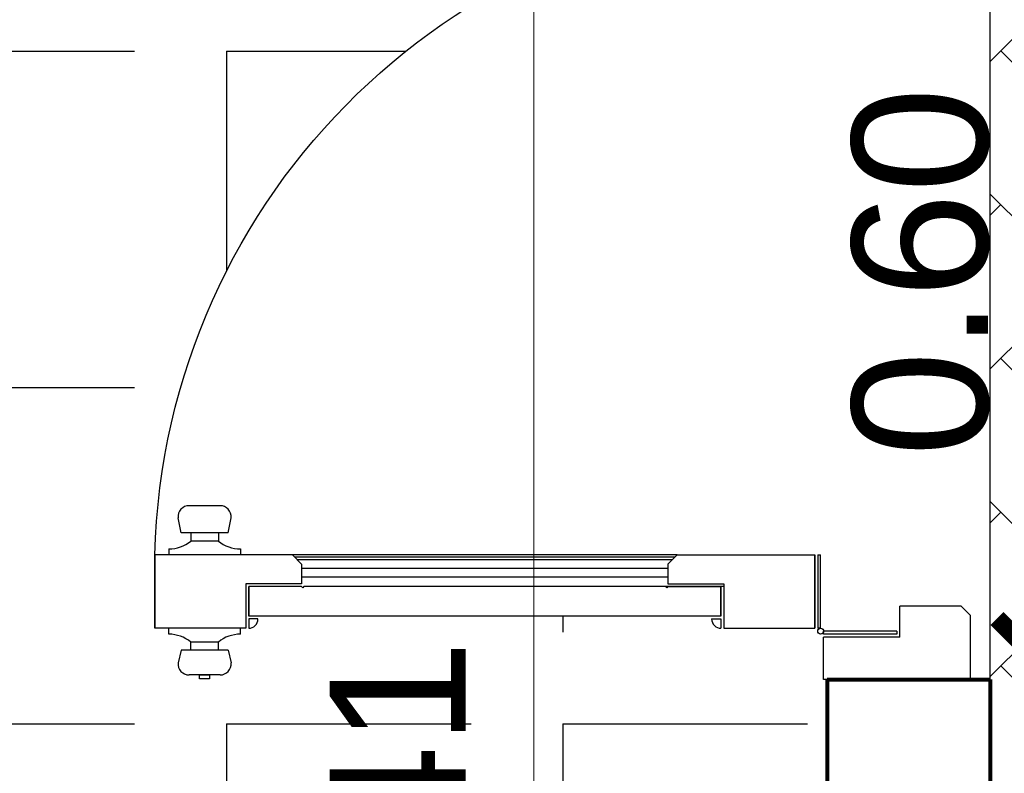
# Model space of a CAD drawing. Header units: inches. Extents: x -1.4 to 10.6, y -3.4 to 32.7.
# Tile 5 of 15: x 1.656 to 2.38, y 4.414 to 4.968. Entities that reach past the tile are written whole.
import ezdxf

# ---------------------------------------------------------------- set-up
doc = ezdxf.new("R2010")
doc.units = ezdxf.units.IN
doc.header["$MEASUREMENT"] = 0
doc.linetypes.add('CONTINUA', pattern=[0])
for name, color, linetype in [('Cotas', 60, 'Continuous'), ('Puertas', 1, 'Continuous'), ('Textura piso', 8, 'Continuous')]:
    doc.layers.add(name, color=color, linetype=linetype)
doc.layers.add('Paredes', color=5, linetype='Continuous', lineweight=80)
doc.styles.get("Standard").update_dxf_attribs({"font": 'arial.ttf'})
doc.dimstyles.new('Cotas', dxfattribs={"dimtxt": 0.1, "dimasz": 0.09, "dimexe": 0.2, "dimexo": 0.4, "dimgap": 0.05, "dimtad": 1, "dimzin": 0, "dimdsep": 46, "dimtxsty": 'Standard', "dimblk": 'ARCHTICK', "dimcen": 0.09, "dimse1": 1, "dimse2": 1, "dimclrd": 60, "dimclre": 256, "dimadec": 0, "dimazin": 0, "dimtfac": 1, "dimtix": 1, "dimtofl": 0, "dimtmove": 1, "dimatfit": 3, "dimfxl": 0, "dimtolj": 1, "dimtzin": 0, "dimlwd": 9, "dimarcsym": 0})

# ---------------------------------------------------------------- blocks, each defined once
blk = doc.blocks.new('puerta')
at = {"layer": 'Puertas'}
for p, q in [((146.9906374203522, 39.05683716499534), (146.9906374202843, 38.94883716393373)), ((146.9906374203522, 39.05683716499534), (147.0377794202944, 39.05683716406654)), ((146.9906374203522, 39.05683716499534), (146.9906374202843, 38.94883716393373)), ((146.9906374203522, 39.05683716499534), (147.0377794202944, 39.05683716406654)), ((147.0377794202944, 39.05683716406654), (147.0446374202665, 39.04997916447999)), ((147.0377794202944, 39.05683716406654), (147.0446374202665, 39.04997916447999)), ((147.54349542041, 39.05683716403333), (147.5366374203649, 39.04997916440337)), ((147.54349542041, 39.05683716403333), (147.5366374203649, 39.04997916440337)), ((147.5906374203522, 39.05683716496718), (147.54349542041, 39.05683716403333)), ((147.5906374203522, 39.05683716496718), (147.54349542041, 39.05683716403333)), ((147.5906374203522, 39.05683716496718), (147.5906374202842, 38.94883716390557)), ((147.5906374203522, 39.05683716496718), (147.5906374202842, 38.94883716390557)), ((147.0446374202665, 39.04997916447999), (147.0446374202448, 39.00499716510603)), ((147.0446374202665, 39.04997916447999), (147.0446374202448, 39.00499716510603)), ((147.5366374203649, 39.04997916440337), (147.5366374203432, 39.00499716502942)), ((147.5366374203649, 39.04997916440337), (147.5366374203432, 39.00499716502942)), ((147.0219574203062, 39.0049971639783), (147.0446374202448, 39.00499716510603)), ((147.0219574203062, 39.0049971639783), (147.0446374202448, 39.00499716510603)), ((147.0219574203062, 39.0049971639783), (147.0219574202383, 38.94883716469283)), ((147.0219574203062, 39.0049971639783), (147.0219574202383, 38.94883716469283)), ((147.5593174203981, 39.00499716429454), (147.5366374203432, 39.00499716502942)), ((147.5593174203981, 39.00499716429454), (147.5366374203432, 39.00499716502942)), ((147.5593174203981, 39.00499716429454), (147.5593174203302, 38.94883716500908)), ((147.5593174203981, 39.00499716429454), (147.5593174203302, 38.94883716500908)), ((147.024117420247, 39.00283716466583), (147.0241174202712, 38.94883716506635)), ((147.0262774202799, 39.00283716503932), (147.024117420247, 39.00283716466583)), ((147.024117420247, 39.00283716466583), (147.0241174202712, 38.94883716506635)), ((147.0262774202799, 39.00283716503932), (147.024117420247, 39.00283716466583)), ((147.0262774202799, 39.00283716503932), (147.0262774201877, 38.94883716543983)), ((147.0262774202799, 39.00283716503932), (147.0262774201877, 38.94883716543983)), ((146.9906374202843, 38.94883716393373), (147.0219574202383, 38.94883716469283)), ((146.9906374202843, 38.94883716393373), (147.0219574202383, 38.94883716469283)), ((147.0241174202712, 38.94883716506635), (147.0262774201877, 38.94883716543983)), ((147.0241174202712, 38.94883716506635), (147.0262774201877, 38.94883716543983)), ((147.028437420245, 38.94667716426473), (147.0284374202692, 38.94451716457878)), ((147.028437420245, 38.94667716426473), (147.082437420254, 38.94667716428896)), ((147.028437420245, 38.94667716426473), (147.0284374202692, 38.94451716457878)), ((147.028437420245, 38.94667716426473), (147.082437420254, 38.94667716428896)), ((147.0824374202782, 38.94451716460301), (147.082437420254, 38.94667716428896)), ((147.0824374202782, 38.94451716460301), (147.082437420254, 38.94667716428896)), ((147.5906374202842, 38.94883716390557), (147.5593174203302, 38.94883716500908)), ((147.5906374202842, 38.94883716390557), (147.5593174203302, 38.94883716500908)), ((147.0824374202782, 38.94451716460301), (147.0284374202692, 38.94451716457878)), ((147.0824374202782, 38.94451716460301), (147.0284374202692, 38.94451716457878)), ((147.0284374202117, 38.87550516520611), (147.0284374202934, 38.94235716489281)), ((147.0824374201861, 38.94235716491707), (147.0284374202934, 38.94235716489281)), ((147.0284374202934, 38.94235716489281), (147.0824374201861, 38.94235716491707)), ((147.0284374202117, 38.87550516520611), (147.0284374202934, 38.94235716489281)), ((147.0824374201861, 38.94235716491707), (147.0284374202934, 38.94235716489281)), ((147.0284374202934, 38.94235716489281), (147.0824374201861, 38.94235716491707)), ((147.0824374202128, 38.84121516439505), (147.0824374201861, 38.94235716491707)), ((147.0824374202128, 38.84121516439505), (147.0824374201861, 38.94235716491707)), ((147.0612154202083, 38.87550516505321), (147.0284374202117, 38.87550516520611)), ((147.0612154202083, 38.87550516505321), (147.0284374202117, 38.87550516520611)), ((147.059055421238, 38.87550516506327), (147.0590554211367, 38.56655166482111)), ((147.0590554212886, 38.87550516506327), (147.0590554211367, 38.56655166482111)), ((147.059055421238, 38.87550516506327), (147.0590554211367, 38.56655166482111)), ((147.0590554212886, 38.87550516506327), (147.0590554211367, 38.56655166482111)), ((147.0612154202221, 38.83435716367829), (147.0612154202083, 38.87550516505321)), ((147.0612154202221, 38.83435716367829), (147.0612154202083, 38.87550516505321)), ((147.0352954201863, 38.87334516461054), (147.0284374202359, 38.87334516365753)), ((147.0352954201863, 38.87334516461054), (147.0284374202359, 38.87334516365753)), ((147.0352954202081, 38.86648716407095), (147.0352954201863, 38.87334516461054)), ((147.0352954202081, 38.86648716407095), (147.0352954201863, 38.87334516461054)), ((147.0374554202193, 38.87334516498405), (147.0590554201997, 38.87334516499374)), ((147.0590554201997, 38.87334516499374), (147.0374554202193, 38.87334516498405)), ((147.0374554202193, 38.87334516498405), (147.0590554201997, 38.87334516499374)), ((147.0590554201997, 38.87334516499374), (147.0374554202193, 38.87334516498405)), ((147.0374554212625, 38.87334516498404), (147.037455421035, 38.52584916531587)), ((147.0374554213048, 38.87334516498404), (147.037455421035, 38.52584916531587)), ((147.0374554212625, 38.87334516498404), (147.037455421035, 38.52584916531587)), ((147.0374554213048, 38.87334516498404), (147.037455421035, 38.52584916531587)), ((147.0590554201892, 38.83435716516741), (147.0590554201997, 38.87334516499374)), ((147.0590554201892, 38.83435716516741), (147.0590554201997, 38.87334516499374)), ((147.0755794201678, 38.83435716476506), (147.0824374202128, 38.84121516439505)), ((147.0755794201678, 38.83435716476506), (147.0824374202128, 38.84121516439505)), ((147.0787982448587, 38.8375759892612), (147.0787982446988, 38.56161834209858)), ((147.0787982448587, 38.8375759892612), (147.0787982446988, 38.56161834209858)), ((147.0806522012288, 38.83942994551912), (147.0806522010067, 38.55976438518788)), ((147.0806522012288, 38.83942994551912), (147.0806522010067, 38.55976438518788)), ((147.0824374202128, 38.84121516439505), (147.0824374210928, 38.55797916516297)), ((147.0590554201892, 38.83435716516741), (147.0581981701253, 38.83349991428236)), ((147.0590554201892, 38.83435716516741), (147.0581981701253, 38.83349991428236)), ((147.0590554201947, 38.83264266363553), (147.0581981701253, 38.83349991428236)), ((147.0590554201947, 38.83264266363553), (147.0581981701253, 38.83349991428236)), ((147.0755794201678, 38.83435716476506), (147.0612154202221, 38.83435716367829)), ((147.0755794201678, 38.83435716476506), (147.0612154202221, 38.83435716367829)), ((147.0660612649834, 38.83435716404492), (147.066061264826, 38.56483716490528)), ((147.0660612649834, 38.83435716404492), (147.066061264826, 38.56483716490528)), ((147.0724298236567, 38.83435716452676), (147.0724298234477, 38.56483716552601)), ((147.0724298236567, 38.83435716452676), (147.0724298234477, 38.56483716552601)), ((147.0824374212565, 38.7957414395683), (147.0824374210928, 38.55797916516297)), ((147.0590554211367, 38.56655166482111), (147.0581981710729, 38.5656944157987)), ((147.0590554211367, 38.56655166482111), (147.0581981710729, 38.5656944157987)), ((147.0590554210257, 38.5648371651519), (147.0581981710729, 38.5656944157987)), ((147.0590554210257, 38.5648371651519), (147.0581981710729, 38.5656944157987)), ((147.0590554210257, 38.5648371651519), (147.0590554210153, 38.52584916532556)), ((147.0590554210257, 38.5648371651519), (147.0590554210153, 38.52584916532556)), ((147.0612154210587, 38.56483716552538), (147.0612154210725, 38.52368916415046)), ((147.0755794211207, 38.56483716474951), (147.0612154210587, 38.56483716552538)), ((147.0612154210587, 38.56483716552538), (147.0612154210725, 38.52368916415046)), ((147.0755794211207, 38.56483716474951), (147.0612154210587, 38.56483716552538)), ((147.0755794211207, 38.56483716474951), (147.0824374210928, 38.55797916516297)), ((147.0755794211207, 38.56483716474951), (147.0824374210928, 38.55797916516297)), ((147.0824374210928, 38.55797916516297), (147.0824374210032, 38.45683716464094)), ((147.0824374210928, 38.55797916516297), (147.0824374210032, 38.45683716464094)), ((147.035295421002, 38.52584916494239), (147.0284374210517, 38.52584916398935)), ((147.035295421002, 38.52584916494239), (147.0284374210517, 38.52584916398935)), ((147.0352954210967, 38.53270716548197), (147.035295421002, 38.52584916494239)), ((147.0352954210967, 38.53270716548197), (147.035295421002, 38.52584916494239)), ((147.037455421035, 38.52584916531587), (147.0590554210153, 38.52584916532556)), ((147.0590554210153, 38.52584916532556), (147.037455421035, 38.52584916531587)), ((147.037455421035, 38.52584916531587), (147.0590554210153, 38.52584916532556)), ((147.0590554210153, 38.52584916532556), (147.037455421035, 38.52584916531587)), ((147.0240813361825, 38.51975138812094), (147.0284374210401, 38.51975138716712)), ((147.0240813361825, 38.51975138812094), (147.0284374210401, 38.51975138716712)), ((147.0612154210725, 38.52368916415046), (147.0284374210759, 38.52368916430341)), ((147.0284374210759, 38.52368916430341), (147.0284374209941, 38.45683716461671)), ((147.0612154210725, 38.52368916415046), (147.0284374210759, 38.52368916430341)), ((147.0284374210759, 38.52368916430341), (147.0284374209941, 38.45683716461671)), ((147.0867935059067, 38.51975138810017), (147.0824374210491, 38.51975138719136)), ((147.0867935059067, 38.51975138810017), (147.0824374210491, 38.51975138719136)), ((147.0122374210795, 38.510692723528), (147.0029157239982, 38.51295652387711)), ((147.0122374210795, 38.510692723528), (147.0029157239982, 38.51295652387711)), ((147.0986374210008, 38.51069272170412), (147.1097948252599, 38.51295652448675)), ((147.0986374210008, 38.51069272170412), (147.1097948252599, 38.51295652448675)), ((146.9941141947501, 38.50484546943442), (146.9941141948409, 38.48200730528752)), ((146.9941141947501, 38.50484546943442), (146.9941141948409, 38.48200730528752)), ((147.0122374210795, 38.510692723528), (147.0122374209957, 38.47616005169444)), ((147.0122374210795, 38.510692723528), (147.0122374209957, 38.47616005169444)), ((147.0986374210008, 38.51069272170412), (147.0986374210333, 38.4761600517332)), ((147.0986374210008, 38.51069272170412), (147.0986374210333, 38.4761600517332)), ((147.118596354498, 38.50484546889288), (147.1185963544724, 38.48200730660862)), ((147.118596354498, 38.50484546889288), (147.1185963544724, 38.48200730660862)), ((146.9941141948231, 38.49711937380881), (146.9911648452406, 38.49711937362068)), ((146.9911648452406, 38.49711937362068), (146.9911648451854, 38.48973340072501)), ((146.9941141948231, 38.49711937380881), (146.9911648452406, 38.49711937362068)), ((146.9911648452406, 38.49711937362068), (146.9911648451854, 38.48973340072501)), ((146.9941141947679, 38.48973340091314), (146.9941141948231, 38.49711937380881)), ((146.9941141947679, 38.48973340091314), (146.9941141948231, 38.49711937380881)), ((147.0122374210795, 38.50357995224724), (147.0183124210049, 38.50357995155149)), ((147.0122374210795, 38.50357995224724), (147.0183124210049, 38.50357995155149)), ((147.0183124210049, 38.50357995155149), (147.0183124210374, 38.48327282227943)), ((147.0183124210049, 38.50357995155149), (147.0183124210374, 38.48327282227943)), ((147.0986374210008, 38.50357995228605), (147.0925624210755, 38.5035799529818)), ((147.0925624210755, 38.5035799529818), (147.0925624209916, 38.48327282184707)), ((147.0986374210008, 38.50357995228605), (147.0925624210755, 38.5035799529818)), ((147.0925624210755, 38.5035799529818), (147.0925624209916, 38.48327282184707)), ((146.9911648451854, 38.48973340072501), (146.9941141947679, 38.48973340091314)), ((146.9911648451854, 38.48973340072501), (146.9941141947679, 38.48973340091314)), ((147.0122374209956, 38.48327282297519), (147.0183124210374, 38.48327282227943)), ((147.0122374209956, 38.48327282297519), (147.0183124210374, 38.48327282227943)), ((147.0986374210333, 38.48327282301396), (147.0925624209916, 38.48327282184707)), ((147.0986374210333, 38.48327282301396), (147.0925624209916, 38.48327282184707)), ((147.0122374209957, 38.47616005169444), (147.002915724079, 38.47389624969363)), ((147.0122374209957, 38.47616005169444), (147.002915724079, 38.47389624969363)), ((147.0986374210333, 38.4761600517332), (147.1097948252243, 38.47389625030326)), ((147.0986374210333, 38.4761600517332), (147.1097948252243, 38.47389625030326)), ((147.0240813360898, 38.46710138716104), (147.0284374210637, 38.46710138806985)), ((147.0240813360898, 38.46710138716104), (147.0284374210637, 38.46710138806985)), ((147.0867935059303, 38.46710138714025), (147.0824374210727, 38.46710138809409)), ((147.0867935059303, 38.46710138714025), (147.0824374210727, 38.46710138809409)), ((147.0824374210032, 38.45683716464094), (147.0284374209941, 38.45683716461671)), ((147.0284374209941, 38.45683716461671), (147.0824374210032, 38.45683716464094)), ((147.0824374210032, 38.45683716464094), (147.0284374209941, 38.45683716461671)), ((147.0284374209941, 38.45683716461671), (147.0824374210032, 38.45683716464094))]:
    blk.add_line(p, q, dxfattribs=at)
blk.add_arc((147.069790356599, 38.94620789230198), 0.4895341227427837, 271.4803953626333, 0.3077353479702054, dxfattribs=at)
at = {"layer": 'Puertas', "extrusion": (0, 0, -1)}
for centre, major_axis, ratio, start_param, end_param in [((147.026277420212, 38.94667716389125), (0.001527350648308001, 0.001527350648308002), 0.9999999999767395, -1.570796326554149, 4.712388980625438), ((147.026277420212, 38.94667716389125), (0.001527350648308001, 0.001527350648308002), 0.9999999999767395, -1.570796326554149, 4.712388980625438), ((147.0352954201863, 38.87334516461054), (0.004849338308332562, 0.004849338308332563), 0.9999999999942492, 2.356194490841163, 3.926990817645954), ((147.0352954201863, 38.87334516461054), (0.004849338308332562, 0.004849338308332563), 0.9999999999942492, 2.356194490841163, 3.926990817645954), ((147.035295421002, 38.52584916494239), (-0.004849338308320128, 0.004849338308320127), 0.9999999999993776, 5.497787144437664, 7.068583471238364), ((147.035295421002, 38.52584916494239), (-0.004849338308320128, 0.004849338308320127), 0.9999999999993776, 5.497787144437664, 7.068583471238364), ((146.9984050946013, 38.51979629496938), (-0.01815587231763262, 0.01815587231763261), 0.9999999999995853, 2.357943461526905, 3.039769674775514), ((146.9984050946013, 38.51979629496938), (-0.01815587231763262, 0.01815587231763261), 0.9999999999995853, 2.357943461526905, 3.039769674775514), ((147.1124697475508, 38.51979629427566), (-0.01815587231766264, 0.01815587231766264), 0.9999999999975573, 4.814211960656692, 5.496038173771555), ((147.1124697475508, 38.51979629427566), (-0.01815587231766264, 0.01815587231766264), 0.9999999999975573, 4.814211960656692, 5.496038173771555), ((147.002252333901, 38.50484546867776), (0.00575453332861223, 0.005754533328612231), 0.9999999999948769, 3.92699081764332, 5.579393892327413), ((147.002252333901, 38.50484546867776), (0.00575453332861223, 0.005754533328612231), 0.9999999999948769, 3.92699081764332, 5.579393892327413), ((147.110458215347, 38.5048454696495), (-0.005754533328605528, 0.005754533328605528), 0.9999999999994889, 0.7037914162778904, 2.356194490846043), ((147.110458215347, 38.5048454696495), (-0.005754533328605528, 0.005754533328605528), 0.9999999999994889, 0.7037914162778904, 2.356194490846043), ((146.998405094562, 38.46705648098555), (-0.01815587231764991, 0.01815587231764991), 0.9999999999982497, 1.672619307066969, 2.354445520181), ((146.998405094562, 38.46705648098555), (-0.01815587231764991, 0.01815587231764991), 0.9999999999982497, 1.672619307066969, 2.354445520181), ((147.1124697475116, 38.46705648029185), (-0.01815587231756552, 0.01815587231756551), 0.9999999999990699, 5.499536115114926, 6.181362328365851), ((147.1124697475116, 38.46705648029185), (-0.01815587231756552, 0.01815587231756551), 0.9999999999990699, 5.499536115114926, 6.181362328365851), ((147.0022523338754, 38.48200730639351), (-0.005754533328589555, 0.005754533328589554), 0.9999999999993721, 3.845384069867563, 5.49778714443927), ((147.0022523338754, 38.48200730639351), (-0.005754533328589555, 0.005754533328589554), 0.9999999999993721, 3.845384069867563, 5.49778714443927), ((147.1104582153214, 38.48200730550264), (-0.005754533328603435, 0.005754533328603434), 0.9999999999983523, 2.356194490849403, 4.00859756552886), ((147.1104582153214, 38.48200730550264), (-0.005754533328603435, 0.005754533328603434), 0.9999999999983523, 2.356194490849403, 4.00859756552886)]:
    blk.add_ellipse(centre, major_axis=major_axis, ratio=ratio, start_param=start_param, end_param=end_param, dxfattribs=at)
blk = doc.blocks.new('_ArchTick')
at = {"color": 0, "linetype": 'ByBlock', "const_width": 0.15}
blk.add_lwpolyline([(-0.5, -0.5), (0.5, 0.5)], dxfattribs=at)
blk = doc.blocks.new('*D90')
at = {"layer": 'Cotas', "color": 60, "linetype": 'CONTINUA', "lineweight": 9, "transparency": 16777216}
blk.add_line((2.034234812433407, 3.66965669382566), (2.034234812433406, 5.082856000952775), dxfattribs=at)
at = {"layer": 'Defpoints', "color": 0, "transparency": 16777216}
for p in [(2.034234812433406, 5.082856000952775), (2.034234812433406, 5.082856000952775), (2.034234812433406, 3.66965669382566)]:
    blk.add_point(p, dxfattribs=at)
at = {"layer": 'Cotas', "color": 60, "lineweight": 9, "transparency": 16777216, "xscale": 0.09, "yscale": 0.09, "zscale": 0.09}
for p, rotation in [((2.034234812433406, 5.082856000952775), 90), ((2.034234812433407, 3.66965669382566), 270)]:
    blk.add_blockref('_ArchTick', p, dxfattribs=dict(at, rotation=rotation))
at = {"layer": 'Cotas', "color": 0, "transparency": 16777216, "insert": (1.934030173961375, 4.376256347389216), "char_height": 0.1, "attachment_point": 5, "rotation": 90}
blk.add_mtext('\\A1;1.41', dxfattribs=at)
blk = doc.blocks.new('*D93')
at = {"layer": 'Cotas', "color": 60, "linetype": 'CONTINUA', "lineweight": 9, "transparency": 16777216}
blk.add_line((2.420000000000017, 4.482856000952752), (2.420000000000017, 5.082856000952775), dxfattribs=at)
at = {"layer": 'Defpoints', "color": 0, "transparency": 16777216}
for p in [(2.420000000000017, 5.082856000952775), (2.420000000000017, 5.082856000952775), (2.420000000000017, 4.482856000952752)]:
    blk.add_point(p, dxfattribs=at)
at = {"layer": 'Cotas', "color": 60, "lineweight": 9, "transparency": 16777216, "xscale": 0.09, "yscale": 0.09, "zscale": 0.09}
for p, rotation in [((2.420000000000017, 5.082856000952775), 90), ((2.420000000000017, 4.482856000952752), 270)]:
    blk.add_blockref('_ArchTick', p, dxfattribs=dict(at, rotation=rotation))
at = {"layer": 'Cotas', "color": 0, "transparency": 16777216, "insert": (2.318942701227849, 4.782856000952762), "char_height": 0.1, "attachment_point": 5, "rotation": 90}
blk.add_mtext('\\A1;0.60', dxfattribs=at)

msp = doc.modelspace()

# ---------------------------------------------------------------- hatches: boundary and pattern name
at = {"layer": 'Textura piso'}
h = msp.add_hatch(dxfattribs=at)
h.set_pattern_fill('AR-HBONE', color=256, scale=0.02, angle=270, style=0)
h.set_pattern_definition([(315, (-54.86966955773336, -126.9724224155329), (0.1131370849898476, -2.966472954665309e-17), [0.24, -0.08]), (45, (-54.81310101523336, -127.0289909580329), (0.1131370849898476, -2.966472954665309e-17), [0.24, -0.08])])
edge = h.paths.add_edge_path()
edge.add_line((3.789617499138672, 0.5500000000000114), (3.789617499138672, 2.100000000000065))
edge.add_line((3.789617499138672, 2.100000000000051), (3.789617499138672, 3.549656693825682))
edge.add_line((3.789617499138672, 3.549656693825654), (3.27000000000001, 3.549656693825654))
edge.add_line((3.27000000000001, 3.549656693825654), (3.27000000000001, 3.669656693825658))
edge.add_line((3.27000000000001, 3.669656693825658), (3.319999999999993, 3.669656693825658))
edge.add_line((3.320000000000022, 3.669656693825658), (3.320000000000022, 4.466256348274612))
edge.add_line((3.320000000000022, 4.466256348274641), (3.300000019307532, 4.466256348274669))
edge.add_line((3.300000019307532, 4.466256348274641), (3.270000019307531, 4.466256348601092))
edge.add_line((3.270000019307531, 4.466256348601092), (3.27000002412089, 4.664847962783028))
edge.add_line((3.270000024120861, 4.664847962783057), (3.266523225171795, 4.664847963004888))
edge.add_line((3.266523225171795, 4.66484796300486), (3.266523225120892, 4.652040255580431))
edge.add_ellipse((3.258385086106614, 4.657121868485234), major_axis=(0.005754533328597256, -0.005754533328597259), ratio=0.9999999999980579, start_angle=310.32427781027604, end_angle=405.0000000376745, ccw=False)
edge.add_line((3.257721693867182, 4.649010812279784), (3.248399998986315, 4.651274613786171))
edge.add_line((3.248399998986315, 4.651274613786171), (3.248399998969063, 4.658387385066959))
edge.add_line((3.248399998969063, 4.658387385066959), (3.242324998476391, 4.658387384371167))
edge.add_ellipse((3.262232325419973, 4.642171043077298), major_axis=(0.01815587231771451, 0.0181558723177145), ratio=0.9999999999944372, start_angle=95.83402702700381, end_angle=134.8997913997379)
edge.add_line((3.236556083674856, 4.642215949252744), (3.232199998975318, 4.642215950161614))
edge.add_line((3.232199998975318, 4.642215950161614), (3.23219999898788, 4.631951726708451))
edge.add_line((3.23219999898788, 4.631951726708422), (3.178200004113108, 4.631951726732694))
edge.add_ellipse((3.230780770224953, 5.459750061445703), major_axis=(0.5865214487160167, 0.5865214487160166), ratio=0.9999999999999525, start_angle=134.7854552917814, end_angle=221.3655225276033, ccw=False)
edge.add_line((2.401319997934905, 5.462856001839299), (2.370000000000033, 5.462856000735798))
edge.add_line((2.370000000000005, 5.462856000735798), (2.370000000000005, 5.082856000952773))
edge.add_line((2.370000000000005, 5.082856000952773), (2.370000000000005, 4.482856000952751))
edge.add_line((2.370000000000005, 4.482856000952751), (2.370000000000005, 3.549656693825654))
edge.add_line((2.370000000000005, 3.549656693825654), (0.25, 3.549656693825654))
edge.add_line((0.25, 3.549656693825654), (0.25, 3.45965669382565))
edge.add_line((0.25, 3.459656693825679), (0.6500000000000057, 3.459656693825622))
edge.add_line((0.6500000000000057, 3.459656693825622), (0.6500000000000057, 2.649656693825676))
edge.add_line((0.6500000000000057, 2.649656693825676), (2.150000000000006, 2.649656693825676))
edge.add_line((2.150000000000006, 2.649656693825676), (2.150000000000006, 1.149656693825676))
edge.add_line((2.150000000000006, 1.149656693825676), (1.572115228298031, 1.149656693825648))
edge.add_line((1.572115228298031, 1.149656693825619), (1.572115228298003, 0.6159980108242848))
edge.add_line((1.572115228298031, 0.6159980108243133), (1.59085198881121, 0.6159980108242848))
edge.add_line((1.59085198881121, 0.6159980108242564), (1.59085198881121, 0.6110265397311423))
edge.add_line((1.59085198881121, 0.6110265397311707), (1.610737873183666, 0.6110265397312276))
edge.add_line((1.610737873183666, 0.6110265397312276), (1.610737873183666, 0.6060550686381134))
edge.add_line((1.610737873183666, 0.606055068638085), (1.625652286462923, 0.606055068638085))
edge.add_line((1.625652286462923, 0.606055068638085), (1.625652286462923, 0.6010835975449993))
edge.add_line((1.625652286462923, 0.6010835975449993), (1.635595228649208, 0.6010835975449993))
edge.add_line((1.635595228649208, 0.6010835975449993), (1.635595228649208, 0.5961121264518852))
edge.add_line((1.635595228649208, 0.5961121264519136), (1.640566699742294, 0.596112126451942))
edge.add_line((1.640566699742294, 0.5961121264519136), (1.640566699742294, 0.5911406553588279))
edge.add_line((1.640566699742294, 0.5911406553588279), (1.650509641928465, 0.5911406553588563))
edge.add_line((1.650509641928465, 0.5911406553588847), (1.650509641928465, 0.5861691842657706))
edge.add_line((1.650509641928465, 0.5861691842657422), (1.655481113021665, 0.5861691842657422))
edge.add_line((1.655481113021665, 0.5861691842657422), (1.655481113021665, 0.5811977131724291))
edge.add_line((1.655481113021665, 0.5811977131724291), (1.660452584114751, 0.5811977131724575))
edge.add_line((1.660452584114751, 0.5811977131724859), (1.660452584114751, 0.5762262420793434))
edge.add_line((1.660452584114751, 0.5762262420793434), (1.665424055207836, 0.5762262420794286))
edge.add_line((1.665424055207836, 0.5762262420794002), (1.665424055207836, 0.5712547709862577))
edge.add_line((1.665424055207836, 0.5712547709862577), (1.670395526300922, 0.5712547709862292))
edge.add_line((1.670395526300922, 0.5712547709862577), (1.670395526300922, 0.5613118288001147))
edge.add_line((1.670395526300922, 0.5613118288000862), (1.675366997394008, 0.5613118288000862))
edge.add_line((1.675366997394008, 0.5613118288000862), (1.675366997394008, 0.5513688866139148))
edge.add_line((1.675366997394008, 0.5513688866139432), (1.680338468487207, 0.5513688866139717))
edge.add_line((1.680338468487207, 0.5513688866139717), (1.680338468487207, 0.5364544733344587))
edge.add_line((1.680338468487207, 0.5364544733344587), (1.685309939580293, 0.5364544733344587))
edge.add_line((1.685309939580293, 0.5364544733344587), (1.685309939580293, 0.5165685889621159))
edge.add_line((1.685309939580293, 0.5165685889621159), (1.690281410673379, 0.5165685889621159))
edge.add_line((1.690281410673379, 0.5165685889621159), (1.690281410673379, 0.4976297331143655))
edge.add_line((1.690281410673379, 0.4976297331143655), (1.572115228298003, 0.4976297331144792))
edge.add_line((1.572115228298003, 0.4976297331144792), (1.572115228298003, 0.3873103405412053))
edge.add_line((1.572115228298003, 0.3873103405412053), (1.521251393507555, 0.3873103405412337))
edge.add_line((1.521251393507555, 0.3873103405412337), (1.521251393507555, 0.392281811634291))
edge.add_line((1.521251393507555, 0.392281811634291), (1.511308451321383, 0.392281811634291))
edge.add_line((1.511308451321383, 0.392281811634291), (1.511308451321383, 0.3972532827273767))
edge.add_line((1.511308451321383, 0.3972532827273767), (1.506336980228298, 0.3972532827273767))
edge.add_line((1.506336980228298, 0.3972532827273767), (1.506336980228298, 0.4022247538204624))
edge.add_line((1.506336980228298, 0.4022247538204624), (1.496394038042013, 0.4022247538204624))
edge.add_line((1.496394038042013, 0.4022247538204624), (1.496394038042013, 0.4071962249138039))
edge.add_line((1.496394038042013, 0.4071962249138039), (1.491422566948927, 0.4071962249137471))
edge.add_line((1.491422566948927, 0.4071962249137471), (1.491422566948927, 0.4121676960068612))
edge.add_line((1.491422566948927, 0.4121676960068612), (1.486451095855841, 0.4121676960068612))
edge.add_line((1.486451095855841, 0.4121676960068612), (1.486451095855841, 0.4171391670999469))
edge.add_line((1.486451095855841, 0.4171391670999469), (1.481479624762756, 0.4171391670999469))
edge.add_line((1.481479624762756, 0.4171391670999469), (1.481479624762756, 0.4221106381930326))
edge.add_line((1.481479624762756, 0.4221106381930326), (1.476508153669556, 0.4221106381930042))
edge.add_line((1.476508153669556, 0.4221106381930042), (1.476508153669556, 0.432053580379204))
edge.add_line((1.476508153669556, 0.432053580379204), (1.47153668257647, 0.432053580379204))
edge.add_line((1.47153668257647, 0.432053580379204), (1.47153668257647, 0.4370250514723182))
edge.add_line((1.47153668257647, 0.4370250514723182), (1.466565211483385, 0.4370250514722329))
edge.add_line((1.466565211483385, 0.4370250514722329), (1.466565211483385, 0.4469679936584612))
edge.add_line((1.466565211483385, 0.4469679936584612), (1.461593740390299, 0.4469679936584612))
edge.add_line((1.461593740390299, 0.4469679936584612), (1.461593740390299, 0.4618824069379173))
edge.add_line((1.461593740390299, 0.4618824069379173), (1.456622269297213, 0.4618824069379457))
edge.add_line((1.456622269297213, 0.4618824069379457), (1.456622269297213, 0.4976297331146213))
edge.add_line((1.456622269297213, 0.4976297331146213), (1.572115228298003, 0.4976297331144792))
edge.add_line((1.572115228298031, 0.4976297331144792), (1.57211522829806, 1.14965669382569))
edge.add_line((1.572115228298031, 1.149656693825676), (0.6500000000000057, 1.149656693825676))
edge.add_line((0.6500000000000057, 1.149656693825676), (0.6500000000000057, 0.5496566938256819))
edge.add_line((0.6500000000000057, 0.5496566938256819), (0.25, 0.5496566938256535))
edge.add_line((0.25, 0.5496566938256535), (0.25, 0.2500000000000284))
edge.add_line((0.25, 0.2500000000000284), (2.589617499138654, 0.25))
edge.add_line((2.589617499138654, 0.25), (2.589617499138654, 0.5500000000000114))
edge.add_line((2.589617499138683, 0.5500000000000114), (3.789617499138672, 0.5500000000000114))
h.paths.add_polyline_path([(2.622484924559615, 1.98685808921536), (2.599948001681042, 1.987280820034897), (2.589869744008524, 1.996646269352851), (2.586167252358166, 2.024004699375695), (2.58981072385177, 2.054328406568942), (2.6241717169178, 2.118666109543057), (2.678911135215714, 2.168312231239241), (2.707576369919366, 2.239337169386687), (2.750639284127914, 2.296250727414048), (2.819630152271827, 2.343771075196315), (2.823970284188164, 2.351879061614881), (2.863699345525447, 2.391776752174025), (2.768180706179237, 2.487295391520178), (2.68333613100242, 2.412844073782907), (2.624846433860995, 2.364940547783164), (2.594908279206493, 2.351311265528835), (2.519549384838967, 2.320918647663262), (2.508851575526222, 2.294151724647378), (2.483465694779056, 2.270131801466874), (2.420477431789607, 2.237756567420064), (2.388030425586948, 2.232204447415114), (2.371771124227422, 2.241716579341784), (2.363364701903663, 2.272697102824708), (2.374505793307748, 2.312754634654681), (2.410198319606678, 2.358914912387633), (2.453815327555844, 2.395685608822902), (2.494678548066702, 2.425853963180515), (2.498240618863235, 2.437720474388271), (2.51559186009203, 2.476065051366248), (2.518414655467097, 2.487854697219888), (2.625131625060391, 2.561367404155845), (2.63860239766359, 2.578178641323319), (2.660657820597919, 2.594818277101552), (2.518984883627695, 2.736491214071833, -0.4142135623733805), (2.518984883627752, 2.795733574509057), (3.037355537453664, 3.314104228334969, -0.4142135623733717), (3.096597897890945, 3.314104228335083), (3.654463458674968, 2.756238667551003, -0.4142135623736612), (3.654463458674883, 2.696996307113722), (3.345110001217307, 2.387642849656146), (3.34466119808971, 2.385667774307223), (3.324987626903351, 2.360480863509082), (3.309493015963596, 2.35202586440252), (3.136092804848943, 2.17862565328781, -0.4142135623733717), (3.076850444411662, 2.178625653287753), (2.954075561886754, 2.301400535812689), (2.839636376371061, 2.184886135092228), (2.808014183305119, 2.149926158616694), (2.733862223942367, 2.090663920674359), (2.725551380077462, 2.070010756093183), (2.686486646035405, 2.022849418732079)], flags=16)
h.paths.add_polyline_path([(1.142135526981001, 1.064261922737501), (2.76921746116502, 1.064261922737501), (2.76921746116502, 0.833016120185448), (1.142135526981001, 0.833016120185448)], flags=25)
h.paths.add_polyline_path([(1.796389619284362, 0.7896246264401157), (2.48430230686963, 0.7896246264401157), (2.48430230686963, 0.6679329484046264), (1.796389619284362, 0.6679329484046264)], flags=24)
h = msp.add_hatch(dxfattribs=at)
h.set_pattern_fill('ANGLE', color=256, scale=0.9, angle=270, style=0)
h.set_pattern_definition([(270, (-54.86966955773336, -126.9724224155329), (0.2475, -4.546501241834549e-17), [0.18, -0.0675]), (0, (-54.86966955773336, -126.9724224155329), (6.062001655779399e-17, 0.2475), [0.18, -0.0675])])
edge = h.paths.add_edge_path()
edge.add_arc((1.4289764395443, 3.682846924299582), 0.01322324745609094, 159.6900505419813, 265.95025514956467, ccw=False)
edge.add_line((1.416575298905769, 3.687436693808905), (1.416575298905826, 3.858585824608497))
edge.add_arc((1.428976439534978, 3.86317559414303), 0.01322324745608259, 85.95025516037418, 200.3099495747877, ccw=False)
edge.add_line((1.42991029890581, 3.876365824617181), (1.490105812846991, 3.876365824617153))
edge.add_line((1.490105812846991, 3.876365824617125), (1.524008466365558, 3.897894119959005))
edge.add_line((1.524008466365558, 3.897894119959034), (1.565666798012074, 3.897894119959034))
edge.add_line((1.565666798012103, 3.897894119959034), (1.565666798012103, 3.914213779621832))
edge.add_arc((1.718345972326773, 4.048612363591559), 0.2034057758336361, 215.4698721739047, 221.3564282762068, ccw=False)
edge.add_arc((1.77372701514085, 4.088071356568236), 0.2714063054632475, 196.4427616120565, 215.4698721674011, ccw=False)
edge.add_arc((1.86117201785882, 4.113878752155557), 0.3625800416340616, 180, 196.4427616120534, ccw=False)
edge.add_arc((1.861172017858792, 4.113878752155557), 0.3625800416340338, 163.5572383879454, 180, ccw=False)
edge.add_arc((1.773727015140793, 4.139686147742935), 0.2714063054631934, 144.5301278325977, 163.5572383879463, ccw=False)
edge.add_arc((1.718345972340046, 4.179145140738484), 0.2034057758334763, 120.1716795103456, 144.5301278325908, ccw=False)
edge.add_arc((1.68328764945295, 4.239449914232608), 0.1336508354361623, 90.00000000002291, 120.17167951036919, ccw=False)
edge.add_arc((1.683287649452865, 4.239449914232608), 0.1336508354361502, 59.82832048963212, 89.99999999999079, ccw=False)
edge.add_arc((1.64822932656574, 4.179145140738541), 0.2034057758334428, 35.46987216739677, 59.82832048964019, ccw=False)
edge.add_arc((1.592848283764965, 4.139686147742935), 0.2714063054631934, 16.442761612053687, 35.469872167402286, ccw=False)
edge.add_arc((1.505403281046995, 4.113878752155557), 0.3625800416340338, 0, 16.44276161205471, ccw=False)
edge.add_arc((1.505403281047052, 4.113878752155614), 0.3625800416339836, -16.442761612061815, -4.490630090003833e-12, ccw=False)
edge.add_arc((1.592848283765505, 4.088071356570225), 0.271406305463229, -39.95040698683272, -16.442761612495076, ccw=False)
edge.add_line((1.800908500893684, 3.91379476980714), (1.800908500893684, 3.897894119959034))
edge.add_line((1.800908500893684, 3.897894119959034), (1.842566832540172, 3.897894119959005))
edge.add_line((1.842566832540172, 3.897894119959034), (1.876469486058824, 3.876365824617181))
edge.add_line((1.876469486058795, 3.876365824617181), (1.936665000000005, 3.876365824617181))
edge.add_arc((1.93759885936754, 3.863175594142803), 0.01322324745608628, -20.30994953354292, 94.049744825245, ccw=False)
edge.add_line((1.950000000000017, 3.858585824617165), (1.950000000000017, 3.687436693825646))
edge.add_arc((1.93759885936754, 3.682846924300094), 0.01322324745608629, -85.95025517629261, 20.30994953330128, ccw=False)
edge.add_line((1.938532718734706, 3.669656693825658), (2.25, 3.669656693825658))
edge.add_line((2.250000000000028, 3.669656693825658), (2.250000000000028, 4.48286305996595))
edge.add_line((2.250000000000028, 4.482863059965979), (2.247370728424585, 4.48286305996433))
edge.add_line((2.247370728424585, 4.48286305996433), (2.2473707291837, 4.514183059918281))
edge.add_line((2.247370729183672, 4.514183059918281), (2.244379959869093, 4.516509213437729))
edge.add_ellipse((2.245210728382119, 4.518503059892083), major_axis=(0.001527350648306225, 0.001527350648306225), ratio=0.9999999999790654, start_angle=171.8698863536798, end_angle=202.3801556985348, ccw=False)
edge.add_ellipse((2.245210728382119, 4.518503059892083), major_axis=(0.001527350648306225, 0.001527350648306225), ratio=0.9999999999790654, start_angle=90, end_angle=171.8698863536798, ccw=False)
edge.add_line((2.242806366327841, 4.518108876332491), (2.240890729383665, 4.520663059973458))
edge.add_line((2.240890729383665, 4.520663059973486), (2.174038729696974, 4.520663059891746))
edge.add_line((2.174038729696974, 4.520663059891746), (2.171878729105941, 4.520663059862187))
edge.add_ellipse((2.171878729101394, 4.527521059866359), major_axis=(0.004849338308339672, 0.004849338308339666), ratio=0.9999999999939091, start_angle=135.0000000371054, end_angle=225.0000000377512, ccw=False)
edge.add_line((2.164126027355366, 4.529681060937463), (1.83213543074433, 4.529681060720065))
edge.add_ellipse((1.824382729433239, 4.527521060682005), major_axis=(0.004849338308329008, -0.004849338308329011), ratio=0.9999999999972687, start_angle=315.00000003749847, end_angle=405.00000003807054, ccw=False)
edge.add_line((1.822222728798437, 4.519768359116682), (1.822222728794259, 4.520663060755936))
edge.add_line((1.822222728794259, 4.520663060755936), (1.818284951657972, 4.520663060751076))
edge.add_line((1.818284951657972, 4.520663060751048), (1.818284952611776, 4.51630697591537))
edge.add_ellipse((1.818329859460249, 4.490630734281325), major_axis=(0.0181558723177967, 0.0181558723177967), ratio=0.9999999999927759, start_angle=45.10020867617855, end_angle=84.16597305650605)
edge.add_line((1.80211351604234, 4.510538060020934), (1.802113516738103, 4.504463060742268))
edge.add_line((1.802113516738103, 4.504463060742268), (1.809226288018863, 4.50446306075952))
edge.add_line((1.809226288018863, 4.504463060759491), (1.811490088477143, 4.495141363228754))
edge.add_ellipse((1.803379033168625, 4.494477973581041), major_axis=(0.005754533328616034, 0.005754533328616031), ratio=0.9999999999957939, start_angle=225.0000000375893, end_angle=319.67572227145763, ccw=False)
edge.add_line((1.803379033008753, 4.48633983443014), (1.795652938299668, 4.486339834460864))
edge.add_line((1.795652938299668, 4.486339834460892), (1.795652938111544, 4.483390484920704))
edge.add_line((1.795652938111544, 4.483390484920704), (1.788266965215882, 4.483390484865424))
edge.add_line((1.788266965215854, 4.483390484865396), (1.788266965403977, 4.486339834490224))
edge.add_line((1.788266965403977, 4.486339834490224), (1.78054087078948, 4.486339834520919))
edge.add_ellipse((1.78054087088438, 4.494477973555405), major_axis=(0.005754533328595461, -0.005754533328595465), ratio=0.999999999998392, start_angle=220.3242778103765, end_angle=315.00000003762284, ccw=False)
edge.add_line((1.772429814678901, 4.495141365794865), (1.774693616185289, 4.504463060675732))
edge.add_line((1.774693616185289, 4.504463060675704), (1.781806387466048, 4.504463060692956))
edge.add_line((1.781806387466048, 4.504463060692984), (1.781806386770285, 4.510538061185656))
edge.add_ellipse((1.765590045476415, 4.490630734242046), major_axis=(0.0181558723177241, -0.01815587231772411), ratio=0.9999999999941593, start_angle=95.8340270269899, end_angle=134.8997913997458)
edge.add_line((1.76563495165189, 4.516306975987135), (1.765634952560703, 4.520663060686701))
edge.add_line((1.765634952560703, 4.520663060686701), (1.755370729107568, 4.520663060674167))
edge.add_line((1.755370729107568, 4.520663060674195), (1.755370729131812, 4.574663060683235))
edge.add_arc((2.244741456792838, 4.56201599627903), 0.4895341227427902, 89.69230629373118, 178.5196046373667, ccw=False)
edge.add_line((2.247370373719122, 5.051543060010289), (2.24737072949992, 5.05154306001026))
edge.add_line((2.247370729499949, 5.051543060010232), (2.247370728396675, 5.082856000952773))
edge.add_line((2.247370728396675, 5.082856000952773), (1.050000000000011, 5.082856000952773))
edge.add_line((1.050000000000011, 5.082856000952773), (1.050000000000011, 3.669656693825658))
edge.add_line((1.050000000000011, 3.669656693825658), (1.428042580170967, 3.669656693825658))
h.paths.add_polyline_path([(1.415563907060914, 3.90064955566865), (1.442077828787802, 3.90064955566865), (1.481246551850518, 3.910879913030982), (1.495563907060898, 3.910879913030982), (1.495563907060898, 3.889752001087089), (1.415563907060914, 3.889752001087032)], flags=16)
h.paths.add_polyline_path([(0.9972911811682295, 4.638934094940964), (1.71016895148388, 4.638934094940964), (1.71016895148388, 4.36024034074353), (0.9972911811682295, 4.36024034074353)], flags=9)

# ---------------------------------------------------------------- linework, layer by layer
at = {"layer": 'Paredes'}
for p, q in [((2.250000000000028, 4.482856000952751), (2.250000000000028, 3.669656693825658)), ((2.250000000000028, 4.482856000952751), (2.370000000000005, 4.482856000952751)), ((2.370000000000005, 4.482856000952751), (2.370000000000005, 3.549656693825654))]:
    msp.add_line(p, q, dxfattribs=at)
at = {"layer": 'Textura piso'}
msp.add_line((2.370000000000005, 4.482856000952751), (2.370000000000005, 5.082856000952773), dxfattribs=at)

# ---------------------------------------------------------------- block references
at = {"xscale": -1, "rotation": 270}
msp.add_blockref('puerta', (-36.70146643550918, -142.50777436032), dxfattribs=at)

# ---------------------------------------------------------------- dimensions: what is measured, and where the dimension line sits
at = {"layer": 'Cotas'}
for base, p1, p2, picture, middle in [((2.034234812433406, 5.082856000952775), (2.034234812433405, 3.669656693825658), (2.034234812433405, 5.082856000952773), '*D90', (1.934030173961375, 4.376256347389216)), ((2.420000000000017, 5.082856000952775), (2.420000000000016, 4.482856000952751), (2.420000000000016, 5.082856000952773), '*D93', (2.318942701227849, 4.782856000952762))]:
    dim = msp.add_linear_dim(base=base, p1=p1, p2=p2, angle=270, dimstyle='Cotas', dxfattribs=at)
    dim.commit()
    dim.dimension.update_dxf_attribs({"geometry": picture, "text_midpoint": middle})

doc.saveas('drawing.dxf')
